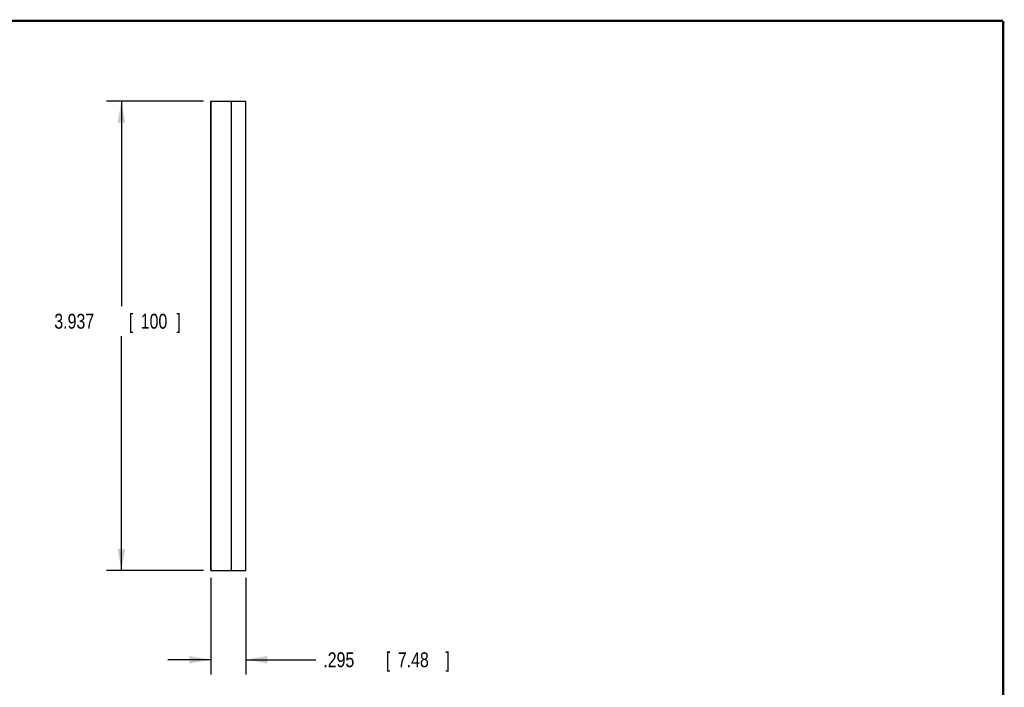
# Model space of a CAD drawing. Header units: inches. Extents: x 0.2 to 16.8, y 0.1 to 10.8.
# Tile 10 of 10: x 8.5 to 16.8, y 5.2 to 10.8. Entities that reach past the tile are written whole.
import ezdxf

# ---------------------------------------------------------------- set-up
doc = ezdxf.new("R2010")
doc.units = ezdxf.units.IN
doc.header["$LTSCALE"] = 0.935
doc.header["$MEASUREMENT"] = 0
doc.layers.get('0').update_dxf_attribs({"linetype": 'CONTINUOUS'})
doc.layers.add('DIMENSIONS', color=7, linetype='CONTINUOUS')
doc.styles.get("Standard").update_dxf_attribs({"font": 'txt', "width": 0.8})
doc.dimstyles.new('DIMSTYLE_1', dxfattribs={"dimtxt": 0.125, "dimasz": 0.18, "dimexe": 0.18, "dimexo": 0.0625, "dimgap": 0.09, "dimtad": 0, "dimtih": 1, "dimtoh": 1, "dimdec": 3, "dimzin": 4, "dimdsep": 46, "dimtxsty": 'STANDARD', "dimblk": '_FILLED', "dimblk1": '_FILLED', "dimblk2": '_FILLED', "dimcen": 0.09, "dimadec": 0, "dimazin": 0, "dimtp": 0.01, "dimtm": 0.01, "dimtfac": 1, "dimtdec": 3, "dimtofl": 0, "dimtmove": 0, "dimatfit": 3, "dimldrblk": '_FILLED', "dimfxl": 1, "dimtolj": 1, "dimtzin": 4, "dimarcsym": 0})

# ---------------------------------------------------------------- blocks, each defined once
blk = doc.blocks.new('_FILLED')
at = {"color": 0, "linetype": 'BYBLOCK'}
blk.add_solid([(0, 0), (-1, 0.174), (-1, -0.174)], dxfattribs=at)
blk = doc.blocks.new('*D3')
at = {"layer": 'DIMENSIONS', "color": 2, "linetype": 'CONTINUOUS'}
for p, q in [((10.1033, 6.0845), (10.1033, 5.272)), ((10.3978, 6.0845), (10.3978, 5.272)), ((10.1033, 5.397), (9.7433, 5.397)), ((10.3978, 5.397), (10.9843, 5.397))]:
    blk.add_line(p, q, dxfattribs=at)
at = {"layer": 'DIMENSIONS', "color": 2, "linetype": 'CONTINUOUS', "xscale": 0.18, "yscale": 0.18, "zscale": 0.18}
blk.add_blockref('_FILLED', (10.1033, 5.397), dxfattribs=at)
at = {"layer": 'DIMENSIONS', "color": 2, "linetype": 'CONTINUOUS', "xscale": 0.18, "yscale": 0.18, "zscale": 0.18, "rotation": 180}
blk.add_blockref('_FILLED', (10.3978, 5.397), dxfattribs=at)
at = {"layer": 'DIMENSIONS', "color": 2, "linetype": 'CONTINUOUS', "width": 0.8}
for s, p in [('.295', (11.0468, 5.3345)), ('[', (11.5718, 5.3345)), ('7.48', (11.6718, 5.3345)), (']', (12.0718, 5.3345))]:
    blk.add_text(s, height=0.125, dxfattribs=at).set_placement(p)
blk = doc.blocks.new('*D4')
at = {"layer": 'DIMENSIONS', "color": 2, "linetype": 'CONTINUOUS'}
for p, q in [((10.0408, 10.084), (9.2278, 10.084)), ((9.3528, 10.084), (9.3528, 8.3629)), ((9.3528, 6.147), (9.3528, 8.1129)), ((10.0408, 6.147), (9.2278, 6.147))]:
    blk.add_line(p, q, dxfattribs=at)
at = {"layer": 'DIMENSIONS', "color": 2, "linetype": 'CONTINUOUS', "xscale": 0.18, "yscale": 0.18, "zscale": 0.18}
for p, rotation in [((9.3528, 10.084), 90), ((9.3528, 6.147), 270)]:
    blk.add_blockref('_FILLED', p, dxfattribs=dict(at, rotation=rotation))
at = {"layer": 'DIMENSIONS', "color": 2, "linetype": 'CONTINUOUS', "width": 0.8}
for s, p in [('3.937', (8.7903, 8.1754)), ('[', (9.4153, 8.1754)), ('100', (9.5153, 8.1754)), (']', (9.8153, 8.1754))]:
    blk.add_text(s, height=0.125, dxfattribs=at).set_placement(p)

msp = doc.modelspace()

# ---------------------------------------------------------------- linework, layer by layer
at = {"color": 7, "linetype": 'CONTINUOUS'}
for p, q in [((10.1028, 6.147), (10.1028, 10.084)), ((10.1028, 10.084), (10.3978, 10.084)), ((10.1033, 10.084), (10.1033, 6.147)), ((10.2728, 10.084), (10.2728, 6.147)), ((10.3978, 6.147), (10.3978, 10.084)), ((10.1028, 6.147), (10.3978, 6.147))]:
    msp.add_line(p, q, dxfattribs=at)
at = {"color": 7, "linetype": 'CONTINUOUS', "const_width": 0.02}
for points in [[(16.75, 10.7586), (0.25, 10.7586)], [(16.75, 0.2586), (16.75, 10.7586)]]:
    msp.add_lwpolyline(points, dxfattribs=at)

# ---------------------------------------------------------------- dimensions: what is measured, and where the dimension line sits
at = {"layer": 'DIMENSIONS', "color": 2, "linetype": 'CONTINUOUS'}
dim = msp.add_linear_dim(base=(9.3528, 6.147), p1=(10.0408, 10.084), p2=(10.0408, 6.147), angle=270, dimstyle='DIMSTYLE_1', dxfattribs=at)
dim.commit()
dim.dimension.update_dxf_attribs({"geometry": '*D4', "text_midpoint": (9.3528, 8.2379), "dimtype": 160})
dim = msp.add_linear_dim(base=(10.39779, 5.39704), p1=(10.10327, 6.08454), p2=(10.39779, 6.08454), dimstyle='DIMSTYLE_1', dxfattribs=at)
dim.commit()
dim.dimension.update_dxf_attribs({"geometry": '*D3', "text_midpoint": (11.60934, 5.39704), "dimtype": 160})

doc.saveas('drawing.dxf')
